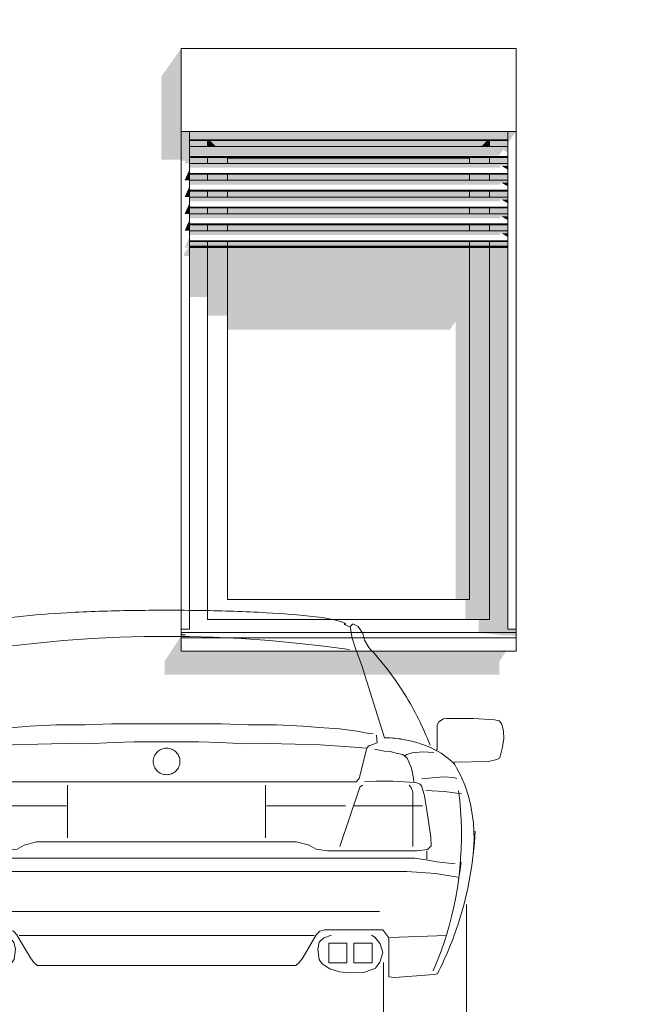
# Model space of a CAD drawing. Header units: metres. Extents: x -4 to 112, y -27 to 26.
# Tile 94 of 167: x 37.88 to 39.74, y 0 to 2.97. Entities that reach past the tile are written whole.
import ezdxf

# ---------------------------------------------------------------- set-up
doc = ezdxf.new("R2010")
doc.units = ezdxf.units.M
doc.header["$MEASUREMENT"] = 0
for name, color, linetype in [('10 Wand außen', 7, 'Continuous'), ('60 Ausstattung außen', 7, 'Continuous'), ('94 Genehmigungsplanung Bemaßung', 7, 'Continuous')]:
    doc.layers.add(name, color=color, linetype=linetype)
doc.styles.add('ERSTELLTER_STIL_2', font='arial.ttf')
doc.dimstyles.new('ERSTELLTER_STIL__1', dxfattribs={"dimtxt": 0.25, "dimasz": 0.19, "dimexe": 0.18, "dimexo": 0.1, "dimgap": 0, "dimtad": 1, "dimtih": 1, "dimtoh": 1, "dimzin": 0, "dimdsep": 46, "dimtxsty": 'ERSTELLTER_STIL_2', "dimblk": 'ARROWHEAD_6', "dimblk1": 'ARROWHEAD_6', "dimblk2": 'ARROWHEAD_6', "dimcen": 0.09, "dimclrd": 7, "dimclre": 7, "dimclrt": 7, "dimazin": 0, "dimtfac": 1, "dimtdec": 4, "dimtmove": 0, "dimatfit": 3, "dimfxl": 1, "dimtolj": 1, "dimtzin": 0, "dimarcsym": 0})

# ---------------------------------------------------------------- blocks, each defined once
blk = doc.blocks.new('Auto Symbol 27[15]_1', base_point=(38.323, -0.1525))
at = {"layer": '60 Ausstattung außen', "color": 7, "linetype": 'Continuous', "lineweight": 13}
for p, q in [((37.7314, 1.117), (37.7455, 1.1384)), ((37.7455, 1.1384), (37.7591, 1.1453)), ((37.7591, 1.1453), (37.7619, 1.1452)), ((37.7619, 1.1452), (37.7694, 1.1389)), ((37.7693, 1.1375), (37.7637, 1.1032)), ((37.7694, 1.1389), (37.776, 1.1392)), ((37.776, 1.1392), (37.7822, 1.1426)), ((38.8593, 1.143), (38.8598, 1.1477)), ((38.8699, 1.1392), (38.8637, 1.1426)), ((38.8765, 1.1389), (38.8699, 1.1392)), ((38.884, 1.1452), (38.8765, 1.1389)), ((38.8765, 1.1389), (38.8822, 1.1032)), ((38.8868, 1.1453), (38.884, 1.1452)), ((38.9004, 1.1384), (38.8868, 1.1453)), ((38.9145, 1.117), (38.9004, 1.1384)), ((37.7259, 1.0974), (37.7314, 1.117)), ((37.7637, 1.1032), (37.7519, 1.0689)), ((38.0125, 1.0965), (38.098, 1.1021)), ((38.098, 1.1021), (38.182, 1.1062)), ((38.182, 1.1062), (38.2543, 1.1081)), ((38.2543, 1.1081), (38.323, 1.1087)), ((38.3916, 1.1081), (38.323, 1.1087)), ((38.4639, 1.1062), (38.3916, 1.1081)), ((38.5479, 1.1021), (38.4639, 1.1062)), ((38.6334, 1.0965), (38.5479, 1.1021)), ((38.8822, 1.1032), (38.894, 1.0689)), ((38.92, 1.0974), (38.9145, 1.117)), ((37.7133, 1.0756), (37.7259, 1.0974)), ((37.7519, 1.0689), (37.7351, 1.0241)), ((37.7717, 1.069), (37.8485, 1.079)), ((37.8485, 1.079), (37.9223, 1.0876)), ((37.9223, 1.0876), (38.0125, 1.0965)), ((38.7236, 1.0876), (38.6334, 1.0965)), ((38.7974, 1.079), (38.7236, 1.0876)), ((38.8742, 1.069), (38.7974, 1.079)), ((38.894, 1.0689), (38.9108, 1.0241)), ((38.9326, 1.0756), (38.92, 1.0974)), ((37.7351, 1.0241), (37.6662, 0.8029)), ((38.9108, 1.0241), (38.9797, 0.8029)), ((37.3978, 0.8612), (37.3346, 0.8573)), ((37.4802, 0.8613), (37.3978, 0.8612)), ((37.4881, 0.8601), (37.4802, 0.8613)), ((39.1578, 0.8601), (39.1657, 0.8613)), ((39.1657, 0.8613), (39.2481, 0.8612)), ((39.2481, 0.8612), (39.3113, 0.8573)), ((37.3122, 0.8446), (37.3069, 0.8226)), ((37.3201, 0.854), (37.3122, 0.8446)), ((37.3346, 0.8573), (37.3201, 0.854)), ((37.5017, 0.8507), (37.4881, 0.8601)), ((37.5068, 0.8417), (37.5017, 0.8507)), ((37.5068, 0.7687), (37.5068, 0.8417)), ((37.8631, 0.8343), (37.8015, 0.83)), ((37.9106, 0.8376), (37.8631, 0.8343)), ((37.9911, 0.8426), (37.9106, 0.8376)), ((38.0772, 0.8425), (37.9911, 0.8426)), ((38.1572, 0.8452), (38.0772, 0.8425)), ((38.2232, 0.8452), (38.1572, 0.8452)), ((38.3227, 0.8451), (38.2232, 0.8452)), ((38.3232, 0.8451), (38.4227, 0.8452)), ((38.4227, 0.8452), (38.4887, 0.8452)), ((38.4887, 0.8452), (38.5687, 0.8425)), ((38.5687, 0.8425), (38.6548, 0.8426)), ((38.6548, 0.8426), (38.7353, 0.8376)), ((38.7353, 0.8376), (38.7828, 0.8343)), ((38.7828, 0.8343), (38.8444, 0.83)), ((39.1391, 0.8417), (39.1443, 0.8507)), ((39.1391, 0.7687), (39.1391, 0.8417)), ((39.1443, 0.8507), (39.1578, 0.8601)), ((39.3113, 0.8573), (39.3258, 0.854)), ((39.3258, 0.854), (39.3337, 0.8446)), ((39.3337, 0.8446), (39.339, 0.8226)), ((37.3069, 0.8226), (37.3055, 0.7998)), ((37.6897, 0.8107), (37.6877, 0.788)), ((37.7132, 0.8156), (37.7003, 0.8173)), ((37.7484, 0.8233), (37.7132, 0.8156)), ((37.8015, 0.83), (37.7484, 0.8233)), ((38.8444, 0.83), (38.8975, 0.8233)), ((38.8975, 0.8233), (38.9327, 0.8156)), ((38.9327, 0.8156), (38.9456, 0.8173)), ((38.9562, 0.8107), (38.9582, 0.788)), ((39.339, 0.8226), (39.3404, 0.7998)), ((37.3055, 0.7998), (37.3105, 0.7711)), ((37.6877, 0.788), (37.7126, 0.7791)), ((37.7126, 0.7791), (37.7187, 0.7719)), ((37.7187, 0.7719), (37.7427, 0.6807)), ((37.7221, 0.7714), (37.7584, 0.7747)), ((37.7584, 0.7747), (37.8597, 0.7818)), ((37.8597, 0.7818), (37.9352, 0.784)), ((37.9352, 0.784), (38.0168, 0.7861)), ((38.0168, 0.7861), (38.0839, 0.785)), ((38.0839, 0.785), (38.1628, 0.7888)), ((38.1628, 0.7888), (38.2254, 0.7904)), ((38.4205, 0.7904), (38.2254, 0.7904)), ((38.4831, 0.7888), (38.4205, 0.7904)), ((38.562, 0.785), (38.4831, 0.7888)), ((38.6291, 0.7861), (38.562, 0.785)), ((38.7107, 0.784), (38.6291, 0.7861)), ((38.7862, 0.7818), (38.7107, 0.784)), ((38.8875, 0.7747), (38.7862, 0.7818)), ((38.9238, 0.7714), (38.8875, 0.7747)), ((38.9272, 0.7719), (38.9032, 0.6807)), ((38.9333, 0.7791), (38.9272, 0.7719)), ((38.9582, 0.788), (38.9333, 0.7791)), ((39.3404, 0.7998), (39.3354, 0.7711)), ((37.3105, 0.7711), (37.318, 0.7425)), ((37.318, 0.7425), (37.3273, 0.7379)), ((37.5101, 0.765), (37.5068, 0.7687)), ((37.5174, 0.7588), (37.5508, 0.7608)), ((37.5508, 0.7608), (37.5823, 0.7582)), ((37.5823, 0.7582), (37.5985, 0.7526)), ((37.6108, 0.7526), (37.5974, 0.7416)), ((37.5985, 0.7526), (37.6063, 0.7482)), ((37.6304, 0.7565), (37.6108, 0.7526)), ((37.6488, 0.762), (37.6304, 0.7565)), ((37.6662, 0.7631), (37.6488, 0.762)), ((37.6964, 0.7692), (37.6662, 0.7631)), ((38.9495, 0.7692), (38.9797, 0.7631)), ((38.9797, 0.7631), (38.9971, 0.762)), ((38.9971, 0.762), (39.0155, 0.7565)), ((39.0155, 0.7565), (39.0351, 0.7526)), ((39.0351, 0.7526), (39.0485, 0.7416)), ((39.0474, 0.7526), (39.0396, 0.7482)), ((39.0636, 0.7582), (39.0474, 0.7526)), ((39.0951, 0.7608), (39.0636, 0.7582)), ((39.1285, 0.7588), (39.0951, 0.7608)), ((39.1358, 0.765), (39.1391, 0.7687)), ((39.3279, 0.7425), (39.3186, 0.7379)), ((39.3354, 0.7711), (39.3279, 0.7425)), ((37.3273, 0.7379), (37.3519, 0.7318)), ((37.3519, 0.7318), (37.4553, 0.7301)), ((37.4475, 0.7102), (37.4541, 0.7227)), ((37.4553, 0.7301), (37.4553, 0.7256)), ((37.5851, 0.7145), (37.5822, 0.7012)), ((37.5901, 0.7256), (37.5851, 0.7145)), ((37.5974, 0.7416), (37.5901, 0.7256)), ((39.0485, 0.7416), (39.0558, 0.7256)), ((39.0558, 0.7256), (39.0609, 0.7145)), ((39.0609, 0.7145), (39.0637, 0.7012)), ((39.294, 0.7318), (39.1906, 0.7301)), ((39.1906, 0.7301), (39.1906, 0.7256)), ((39.1984, 0.7102), (39.1918, 0.7227)), ((39.3186, 0.7379), (39.294, 0.7318)), ((37.423, 0.6579), (37.4361, 0.6884)), ((37.4361, 0.6884), (37.4475, 0.7102)), ((37.4475, 0.6808), (37.4581, 0.6831)), ((37.4581, 0.6831), (37.4872, 0.6858)), ((37.4872, 0.6858), (37.5224, 0.6825)), ((37.5224, 0.6825), (37.5537, 0.6797)), ((37.5822, 0.7012), (37.5783, 0.6813)), ((39.0637, 0.7012), (39.0676, 0.6813)), ((39.1235, 0.6825), (39.0922, 0.6797)), ((39.1587, 0.6858), (39.1235, 0.6825)), ((39.1878, 0.6831), (39.1587, 0.6858)), ((39.1984, 0.6808), (39.1878, 0.6831)), ((39.2098, 0.6884), (39.1984, 0.7102)), ((39.2229, 0.6579), (39.2098, 0.6884)), ((37.4129, 0.627), (37.423, 0.6579)), ((37.5543, 0.6587), (37.5459, 0.6327)), ((37.5582, 0.6631), (37.5543, 0.6587)), ((37.571, 0.6681), (37.5582, 0.6631)), ((37.5895, 0.6697), (37.571, 0.6681)), ((37.5783, 0.6813), (37.5772, 0.6697)), ((37.585, 0.6531), (37.58, 0.6393)), ((37.5912, 0.6604), (37.585, 0.6531)), ((37.6398, 0.6719), (37.5895, 0.6697)), ((37.6913, 0.6719), (37.6398, 0.6719)), ((37.7259, 0.6702), (37.6913, 0.6719)), ((37.7399, 0.6541), (37.7321, 0.6604)), ((37.8008, 0.4756), (37.7399, 0.6541)), ((37.7427, 0.6807), (37.7511, 0.6707)), ((38.8948, 0.6707), (37.7511, 0.6707)), ((38.0245, 0.5019), (38.0245, 0.6604)), ((38.6214, 0.5019), (38.6214, 0.6604)), ((38.8451, 0.4756), (38.906, 0.6541)), ((38.9032, 0.6807), (38.8948, 0.6707)), ((38.906, 0.6541), (38.9138, 0.6604)), ((38.92, 0.6702), (38.9546, 0.6719)), ((38.9546, 0.6719), (39.0061, 0.6719)), ((39.0061, 0.6719), (39.0564, 0.6697)), ((39.0547, 0.6604), (39.0609, 0.6531)), ((39.0564, 0.6697), (39.0749, 0.6681)), ((39.0609, 0.6531), (39.0659, 0.6393)), ((39.0676, 0.6813), (39.0687, 0.6697)), ((39.0749, 0.6681), (39.0877, 0.6631)), ((39.0877, 0.6631), (39.0916, 0.6587)), ((39.0916, 0.6587), (39.1001, 0.6327)), ((39.2331, 0.627), (39.2229, 0.6579)), ((37.405, 0.5976), (37.4129, 0.627)), ((37.4849, 0.6416), (37.434, 0.6338)), ((37.5414, 0.6443), (37.4849, 0.6416)), ((37.5459, 0.6327), (37.5425, 0.6106)), ((37.58, 0.6393), (37.58, 0.4756)), ((39.0659, 0.6393), (39.0659, 0.4756)), ((39.1001, 0.6327), (39.1034, 0.6106)), ((39.1045, 0.6443), (39.161, 0.6416)), ((39.161, 0.6416), (39.2119, 0.6338)), ((39.2409, 0.5976), (39.2331, 0.627)), ((37.3972, 0.5473), (37.405, 0.5976)), ((37.5425, 0.6106), (37.5318, 0.5453)), ((37.5508, 0.5976), (37.7584, 0.5976)), ((37.7831, 0.5976), (38.0213, 0.5976)), ((38.8628, 0.5976), (38.6246, 0.5976)), ((39.0951, 0.5976), (38.8875, 0.5976)), ((39.1034, 0.6106), (39.1141, 0.5453)), ((39.2487, 0.5473), (39.2409, 0.5976)), ((37.3955, 0.4967), (37.3972, 0.5473)), ((37.5318, 0.5453), (37.5256, 0.5038)), ((39.1141, 0.5453), (39.1203, 0.5038)), ((39.2505, 0.4967), (39.2487, 0.5473)), ((37.3981, 0.4519), (37.3955, 0.4967)), ((37.5256, 0.5038), (37.5251, 0.4778)), ((37.5251, 0.4778), (37.5362, 0.4668)), ((37.8723, 0.4677), (37.893, 0.4798)), ((37.893, 0.4798), (37.9308, 0.4895)), ((37.9308, 0.4895), (38.7151, 0.4895)), ((38.7529, 0.4798), (38.7151, 0.4895)), ((38.7736, 0.4677), (38.7529, 0.4798)), ((39.1208, 0.4778), (39.1097, 0.4668)), ((39.1203, 0.5038), (39.1208, 0.4778)), ((39.2478, 0.4519), (39.2505, 0.4967)), ((37.5362, 0.4668), (37.5676, 0.4629)), ((37.5379, 0.4629), (37.5385, 0.4369)), ((37.5676, 0.4629), (37.838, 0.4629)), ((37.838, 0.4629), (37.8723, 0.4677)), ((38.8079, 0.4629), (38.7736, 0.4677)), ((39.0783, 0.4629), (38.8079, 0.4629)), ((39.1097, 0.4668), (39.0783, 0.4629)), ((39.108, 0.4629), (39.1074, 0.4369)), ((37.435, 0.4287), (37.4387, 0.399)), ((37.4523, 0.4237), (37.5094, 0.4292)), ((37.5094, 0.4292), (37.5345, 0.4341)), ((37.5345, 0.4341), (37.5743, 0.4402)), ((39.0716, 0.4402), (37.5743, 0.4402)), ((39.1114, 0.4341), (39.0716, 0.4402)), ((39.1365, 0.4292), (39.1114, 0.4341)), ((39.1936, 0.4237), (39.1365, 0.4292)), ((39.2109, 0.4287), (39.2072, 0.399)), ((37.4387, 0.399), (37.4422, 0.3783)), ((37.445, 0.3833), (37.5116, 0.3938)), ((37.5116, 0.3938), (37.5985, 0.3999)), ((39.0474, 0.3999), (37.5985, 0.3999)), ((39.1343, 0.3938), (39.0474, 0.3999)), ((39.2009, 0.3833), (39.1343, 0.3938)), ((39.2072, 0.399), (39.2037, 0.3783)), ((37.4184, 0.3004), (37.4184, -0.0913)), ((39.2275, 0.3004), (39.2275, -0.0913)), ((37.6804, 0.2792), (38.9655, 0.2792)), ((37.6502, 0.2018), (37.4795, 0.2077)), ((37.653, 0.2001), (37.6708, 0.2249)), ((37.6708, 0.2249), (37.8229, 0.2249)), ((37.6949, 0.2023), (37.7052, 0.2084)), ((37.8229, 0.2249), (37.8465, 0.2249)), ((37.8258, 0.2083), (37.8492, 0.2006)), ((37.8465, 0.2249), (37.861, 0.2205)), ((37.861, 0.2205), (37.8716, 0.2094)), ((37.8716, 0.2094), (37.8828, 0.19)), ((38.7676, 0.2077), (37.8783, 0.2077)), ((38.7743, 0.2094), (38.7631, 0.19)), ((38.7849, 0.2205), (38.7743, 0.2094)), ((38.7994, 0.2249), (38.7849, 0.2205)), ((38.8201, 0.2083), (38.7967, 0.2006)), ((38.823, 0.2249), (38.7994, 0.2249)), ((38.9751, 0.2249), (38.823, 0.2249)), ((38.951, 0.2023), (38.9407, 0.2084)), ((38.9929, 0.2001), (38.9751, 0.2249)), ((38.9957, 0.2018), (39.1664, 0.2077)), ((37.653, 0.0829), (37.653, 0.2001)), ((37.6708, 0.1564), (37.6787, 0.1824)), ((37.6787, 0.1824), (37.6949, 0.2023)), ((37.7581, 0.1846), (37.7032, 0.1846)), ((37.7032, 0.1846), (37.7032, 0.1249)), ((37.7581, 0.1249), (37.7581, 0.1846)), ((37.8341, 0.1846), (37.7793, 0.1846)), ((37.7793, 0.1846), (37.7793, 0.1249)), ((37.8341, 0.1249), (37.8341, 0.1846)), ((37.8492, 0.2006), (37.8627, 0.1873)), ((37.8627, 0.1873), (37.8671, 0.1657)), ((37.8828, 0.19), (37.9124, 0.1397)), ((38.7631, 0.19), (38.7335, 0.1397)), ((38.7832, 0.1873), (38.7788, 0.1657)), ((38.7967, 0.2006), (38.7832, 0.1873)), ((38.8118, 0.1249), (38.8118, 0.1846)), ((38.8118, 0.1846), (38.8666, 0.1846)), ((38.8666, 0.1846), (38.8666, 0.1249)), ((38.8878, 0.1846), (38.9427, 0.1846)), ((38.8878, 0.1249), (38.8878, 0.1846)), ((38.9427, 0.1846), (38.9427, 0.1249)), ((38.9672, 0.1824), (38.951, 0.2023)), ((38.9751, 0.1564), (38.9672, 0.1824)), ((38.9929, 0.0829), (38.9929, 0.2001)), ((37.6798, 0.1271), (37.6708, 0.1564)), ((37.8671, 0.1657), (37.8632, 0.1348)), ((38.7788, 0.1657), (38.7827, 0.1348)), ((38.9661, 0.1271), (38.9751, 0.1564)), ((37.6684, 0.126), (37.6684, -0.0913)), ((37.6926, 0.1094), (37.6798, 0.1271)), ((37.7032, 0.1249), (37.7581, 0.1249)), ((37.7793, 0.1249), (37.8341, 0.1249)), ((37.8537, 0.122), (37.8307, 0.1071)), ((37.8632, 0.1348), (37.8537, 0.122)), ((37.9124, 0.1397), (37.923, 0.1264)), ((37.923, 0.1264), (37.9331, 0.1165)), ((38.7229, 0.1264), (38.7128, 0.1165)), ((38.7335, 0.1397), (38.7229, 0.1264)), ((38.7827, 0.1348), (38.7922, 0.122)), ((38.7922, 0.122), (38.8152, 0.1071)), ((38.8666, 0.1249), (38.8118, 0.1249)), ((38.9427, 0.1249), (38.8878, 0.1249)), ((38.9533, 0.1094), (38.9661, 0.1271)), ((38.9775, 0.126), (38.9775, -0.0913)), ((37.5064, 0.0918), (37.517, 0.0896)), ((37.517, 0.0896), (37.635, 0.0807)), ((37.7278, 0.0961), (37.6926, 0.1094)), ((37.7681, 0.0944), (37.7278, 0.0961)), ((37.8016, 0.0977), (37.7681, 0.0944)), ((37.8307, 0.1071), (37.8016, 0.0977)), ((37.9331, 0.1165), (38.323, 0.1165)), ((38.7128, 0.1165), (38.323, 0.1165)), ((38.8152, 0.1071), (38.8443, 0.0977)), ((38.8443, 0.0977), (38.8778, 0.0944)), ((38.8778, 0.0944), (38.9181, 0.0961)), ((38.9181, 0.0961), (38.9533, 0.1094)), ((39.1289, 0.0896), (39.0109, 0.0807)), ((39.1395, 0.0918), (39.1289, 0.0896)), ((37.635, 0.0807), (37.653, 0.0829)), ((39.0109, 0.0807), (38.9929, 0.0829)), ((37.4184, -0.0913), (37.4309, -0.1285)), ((37.6684, -0.0913), (37.6561, -0.1285)), ((38.9775, -0.0913), (38.9898, -0.1285)), ((39.2275, -0.0913), (39.215, -0.1285)), ((37.4309, -0.1285), (37.4584, -0.1525)), ((37.6561, -0.1285), (37.6285, -0.1525)), ((38.9898, -0.1285), (39.0174, -0.1525)), ((39.215, -0.1285), (39.1875, -0.1525)), ((37.6285, -0.1525), (37.4584, -0.1525)), ((39.1875, -0.1525), (39.0174, -0.1525))]:
    blk.add_line(p, q, dxfattribs=at)
for centre, radius, start, end in [((38.3229, -5.2635), 6.4509, 89.06261, 90.93668), ((37.9042, 0.8038), 0.365, 94.8565, 107.812), ((38.1367, -1.1004), 2.2831, 92.8673, 96.625), ((38.2948, -3.9007), 5.0879, 90.8714, 93.0679), ((38.3511, -3.9007), 5.0879, 86.9321, 89.1286), ((38.5092, -1.1004), 2.2831, 83.375, 87.1327), ((38.7417, 0.8038), 0.365, 72.188, 85.1434), ((37.7867, 1.1424), 0.00455, 148.5499, 170.8774), ((37.7859, 1.1426), 0.00375, 171.542, 180), ((37.7904, 1.1401), 0.00886, 128.8331, 147.926), ((37.8035, 1.1227), 0.0306, 110.8615, 127.6138), ((38.8424, 1.1227), 0.0306, 52.3876, 69.1401), ((38.8555, 1.1401), 0.00886, 32.074, 51.1669), ((38.8594, 1.1425), 0.00429, 0.9544, 31.9852), ((38.8637, 1.1423), 0.000278, 270, 90), ((38.3729, 0.4562), 0.9048, 136.7999, 147.7383), ((38.2731, 0.4562), 0.9047, 31.9535, 43.1997), ((38.3644, 0.4617), 0.8946, 147.7434, 159.095), ((38.2816, 0.4617), 0.8946, 20.9053, 31.9467), ((37.6656, 0.4557), 0.3473, 89.9018, 105.8365), ((38.9797, 0.4469), 0.3561, 81.8946, 90), ((37.6468, 0.5174), 0.2827, 105.5816, 124.501), ((38.3229, 0.7309), 0.0408, 78.8183, 101.0713), ((38.9862, 0.4832), 0.3191, 64.6855, 82.1297), ((39.0223, 0.5571), 0.237, 44.3219, 64.9271), ((37.5976, 0.5874), 0.1972, 124.2626, 136.7027), ((38.3223, 0.7317), 0.0396, 145.936, 168.6111), ((38.3226, 0.7315), 0.0401, 123.4305, 145.9302), ((38.3229, 0.7311), 0.0406, 101.1124, 123.4365), ((38.323, 0.7311), 0.0406, 56.5624, 78.8863), ((38.3233, 0.7315), 0.0401, 34.0698, 56.5684), ((38.3236, 0.7317), 0.0396, 11.3891, 34.0647), ((38.3221, 0.7318), 0.0394, 168.6251, 180), ((38.3221, 0.7318), 0.0394, 180, 191.3749), ((38.3223, 0.7318), 0.0396, 191.3875, 214.064), ((38.3236, 0.7318), 0.0396, 325.9353, 348.6122), ((38.3238, 0.7318), 0.0394, 348.6251, 11.3749), ((38.3226, 0.7321), 0.0401, 214.0698, 236.5688), ((38.3229, 0.7325), 0.0406, 236.5628, 258.8874), ((38.3229, 0.7327), 0.0408, 258.929, 281.1816), ((38.323, 0.7325), 0.0406, 281.1139, 303.4383), ((38.3233, 0.7321), 0.0401, 303.4324, 325.9302), ((38.4585, 0.5108), 1.0249, 172.5715, 192.2073), ((38.187, 0.5109), 1.0253, 341.1996, 7.4264), ((38.4399, 0.5691), 1.0483, 182.5846, 195.6912), ((38.2059, 0.5691), 1.0485, 342.2095, 357.4156), ((38.4464, 0.5711), 1.0551, 195.7045, 207.0182), ((38.4635, 0.5122), 1.03, 192.2218, 203.5481), ((38.1993, 0.5713), 1.0555, 332.9801, 342.2033), ((38.1816, 0.5126), 1.031, 336.4469, 341.2027)]:
    blk.add_arc(centre, radius, start, end, dxfattribs=at)
blk = doc.blocks.new('*D38', base_point=(27236.1321, 0))
at = {"layer": '94 Genehmigungsplanung Bemaßung', "color": 7, "linetype": 'Continuous', "lineweight": 13}
for p, q in [((17.3411, 9.2531), (17.3411, 9.6281)), ((58.1625, 9.2531), (58.1625, 9.6281)), ((17.4411, 9.5406), (17.2411, 9.3406)), ((58.0625, 9.3406), (58.2625, 9.5406)), ((17.1911, 9.4406), (17.3411, 9.4406)), ((17.3411, 9.4406), (58.1625, 9.4406)), ((58.1625, 9.4406), (58.3125, 9.4406))]:
    blk.add_line(p, q, dxfattribs=at)
at = {"layer": '94 Genehmigungsplanung Bemaßung', "color": 7, "lineweight": 13, "insert": (37.3228, 9.4906), "char_height": 0.25, "attachment_point": 7, "style": 'ERSTELLTER_STIL_2'}
blk.add_mtext('\\A1;{\\pql;\\fArial|b0|i0|c0|p0;\\W1.000000;40,82}', dxfattribs=at)
blk = doc.blocks.new('ARROWHEAD_6')
at = {"color": 0, "linetype": 'Continuous', "lineweight": 0}
for p, q in [((-0.5, -0.5), (0.5, 0.5)), ((0, 0), (-1, 0))]:
    blk.add_line(p, q, dxfattribs=at)

msp = doc.modelspace()

# ---------------------------------------------------------------- hatches: boundary and pattern name
at = {"layer": '10 Wand außen', "linetype": 'Continuous', "lineweight": 0, "true_color": 0x000000}
for points in [[(38.3668, 2.88), (38.3068, 2.7951), (38.3068, 2.5451), (38.3668, 2.5451)], [(38.3668, 2.5416), (38.3809, 2.5416), (38.3776, 2.5344), (38.3791, 2.5339), (38.3918, 2.5339), (38.3918, 2.63), (38.3668, 2.63)], [(39.3518, 2.63), (38.3918, 2.63), (38.3918, 2.6279), (39.3518, 2.6279)], [(38.3918, 2.6279), (38.3918, 2.6179), (39.3518, 2.6179), (39.3518, 2.6279)], [(38.3918, 2.6053), (39.3518, 2.6053), (39.3518, 2.6179), (38.3918, 2.6179)], [(39.3768, 2.63), (39.3518, 2.63), (39.3518, 2.5946), (39.3743, 2.6265), (39.3743, 1.13), (39.3768, 1.13)], [(38.3918, 2.6053), (38.3918, 2.6027), (39.3518, 2.6027), (39.3518, 2.6053)], [(38.3918, 2.6027), (38.3918, 2.5845), (38.4468, 2.5845), (38.4468, 2.6027)], [(38.3918, 2.5771), (39.3518, 2.5771), (39.3518, 2.5845), (38.3918, 2.5845)], [(38.4468, 2.6027), (38.4468, 2.5845), (38.4723, 2.5845), (38.4542, 2.6027)], [(39.2895, 2.6027), (38.4542, 2.6027), (38.4723, 2.5845), (39.2714, 2.5845)], [(39.2895, 2.6027), (39.2714, 2.5845), (39.2968, 2.5845), (39.2968, 2.6027)], [(39.2968, 2.5845), (39.3518, 2.5845), (39.3518, 2.6027), (39.2968, 2.6027)], [(38.3918, 2.5671), (39.3324, 2.5671), (39.3376, 2.5744), (39.3502, 2.5671), (39.3518, 2.5671), (39.3518, 2.5771), (38.3918, 2.5771)], [(38.3918, 2.5571), (39.3253, 2.5571), (39.3324, 2.5671), (38.3918, 2.5671)], [(38.3918, 2.5519), (38.3918, 2.5337), (38.4468, 2.5337), (38.4468, 2.5519)], [(38.5049, 2.5519), (38.4468, 2.5519), (38.4468, 2.5337), (38.5068, 2.5337), (38.5068, 2.55)], [(38.5049, 2.5519), (38.5068, 2.55), (39.2368, 2.55), (39.2388, 2.5519)], [(39.2368, 2.5337), (39.2968, 2.5337), (39.2968, 2.5519), (39.2388, 2.5519), (39.2368, 2.55)], [(39.2968, 2.5337), (39.3518, 2.5337), (39.3518, 2.5519), (39.2968, 2.5519)], [(39.3518, 2.5671), (39.3502, 2.5671), (39.3518, 2.5658)], [(38.3918, 2.5337), (38.3918, 2.5263), (39.3289, 2.5263), (39.328, 2.5283), (39.3329, 2.5263), (39.3518, 2.5263), (39.3518, 2.5337)], [(38.3918, 2.5208), (39.3298, 2.5208), (39.3289, 2.5263), (38.3918, 2.5263)], [(39.2368, 2.55), (38.5068, 2.55), (38.5068, 2.5337), (39.2368, 2.5337)], [(39.3329, 2.5263), (39.3502, 2.5163), (39.3518, 2.5163), (39.3518, 2.5263)], [(38.3776, 2.4836), (38.3791, 2.4831), (38.3918, 2.4831), (38.3918, 2.5151)], [(38.3918, 2.483), (38.4468, 2.483), (38.4468, 2.5012), (38.3918, 2.5012)], [(38.4468, 2.483), (38.5068, 2.483), (38.5068, 2.5012), (38.4468, 2.5012)], [(38.5068, 2.5012), (38.5068, 2.483), (39.2368, 2.483), (39.2368, 2.5012)], [(39.2368, 2.5012), (39.2368, 2.483), (39.2968, 2.483), (39.2968, 2.5012)], [(39.3518, 2.5012), (39.2968, 2.5012), (39.2968, 2.483), (39.3518, 2.483)], [(39.3518, 2.5151), (39.3518, 2.5163), (39.3502, 2.5163)], [(38.3918, 2.4643), (38.3776, 2.4329), (38.3791, 2.4324), (38.3918, 2.4324)], [(38.3918, 2.483), (38.3918, 2.4756), (39.3289, 2.4756), (39.328, 2.4775), (39.3329, 2.4756), (39.3518, 2.4756), (39.3518, 2.483)], [(38.3918, 2.4756), (38.3918, 2.47), (39.3298, 2.47), (39.3289, 2.4756)], [(39.3329, 2.4756), (39.3502, 2.4656), (39.3518, 2.4656), (39.3518, 2.4756)], [(39.3518, 2.4643), (39.3518, 2.4656), (39.3502, 2.4656)], [(38.4468, 2.4504), (38.3918, 2.4504), (38.3918, 2.4322), (38.4468, 2.4322)], [(38.5068, 2.4504), (38.4468, 2.4504), (38.4468, 2.4322), (38.5068, 2.4322)], [(39.2368, 2.4504), (38.5068, 2.4504), (38.5068, 2.4322), (39.2368, 2.4322)], [(39.2368, 2.4504), (39.2368, 2.4322), (39.2968, 2.4322), (39.2968, 2.4504)], [(39.3518, 2.4504), (39.2968, 2.4504), (39.2968, 2.4322), (39.3518, 2.4322)], [(38.3776, 2.3821), (38.3791, 2.3816), (38.3918, 2.3816), (38.3918, 2.4135)], [(38.3918, 2.4322), (38.3918, 2.4248), (39.3289, 2.4248), (39.328, 2.4268), (39.3329, 2.4248), (39.3518, 2.4248), (39.3518, 2.4322)], [(38.3918, 2.4193), (39.3298, 2.4193), (39.3289, 2.4248), (38.3918, 2.4248)], [(39.3329, 2.4248), (39.3502, 2.4148), (39.3518, 2.4148), (39.3518, 2.4248)], [(39.3518, 2.4135), (39.3518, 2.4148), (39.3502, 2.4148)], [(38.4468, 2.3996), (38.3918, 2.3996), (38.3918, 2.3814), (38.4468, 2.3814)], [(38.3918, 2.374), (39.3289, 2.374), (39.328, 2.376), (39.3329, 2.374), (39.3518, 2.374), (39.3518, 2.3814), (38.3918, 2.3814)], [(38.3918, 2.374), (38.3918, 2.3685), (39.3298, 2.3685), (39.3289, 2.374)], [(38.4468, 2.3814), (38.5068, 2.3814), (38.5068, 2.3996), (38.4468, 2.3996)], [(38.5068, 2.3814), (39.2368, 2.3814), (39.2368, 2.3996), (38.5068, 2.3996)], [(39.2368, 2.3814), (39.2968, 2.3814), (39.2968, 2.3996), (39.2368, 2.3996)], [(39.2968, 2.3814), (39.3518, 2.3814), (39.3518, 2.3996), (39.2968, 2.3996)], [(39.3329, 2.374), (39.3502, 2.364), (39.3518, 2.364), (39.3518, 2.374)], [(38.3776, 2.3313), (38.3791, 2.3308), (38.3918, 2.3308), (38.3918, 2.3628)], [(38.4468, 2.3489), (38.3918, 2.3489), (38.3918, 2.3307), (38.4468, 2.3307)], [(38.4468, 2.3307), (38.5068, 2.3307), (38.5068, 2.3489), (38.4468, 2.3489)], [(39.2368, 2.3489), (38.5068, 2.3489), (38.5068, 2.3307), (39.2368, 2.3307)], [(39.2368, 2.3307), (39.2968, 2.3307), (39.2968, 2.3489), (39.2368, 2.3489)], [(39.2968, 2.3307), (39.3518, 2.3307), (39.3518, 2.3489), (39.2968, 2.3489)], [(39.3518, 2.3628), (39.3518, 2.364), (39.3502, 2.364)], [(38.3918, 2.3307), (38.3918, 2.3233), (39.3289, 2.3233), (39.328, 2.3252), (39.3329, 2.3233), (39.3518, 2.3233), (39.3518, 2.3307)], [(38.3918, 2.3177), (39.3298, 2.3177), (39.3289, 2.3233), (38.3918, 2.3233)], [(39.3329, 2.3233), (39.3502, 2.3133), (39.3518, 2.3133), (39.3518, 2.3233)], [(38.3758, 2.2589), (38.3743, 2.2568), (38.3743, 2.2553), (38.3918, 2.2553), (38.3918, 2.312), (38.3776, 2.2806), (38.3791, 2.2801), (38.3887, 2.2801), (38.3758, 2.2619)], [(38.3918, 2.2981), (38.3918, 2.2845), (38.4468, 2.2845), (38.4468, 2.2981)], [(38.5068, 2.2981), (38.4468, 2.2981), (38.4468, 2.2845), (38.5068, 2.2845)], [(38.5068, 2.2981), (38.5068, 2.2845), (39.2368, 2.2845), (39.2368, 2.2981)], [(39.2368, 2.2981), (39.2368, 2.2845), (39.2968, 2.2845), (39.2968, 2.2981)], [(39.3518, 2.2981), (39.2968, 2.2981), (39.2968, 2.2845), (39.3518, 2.2845)], [(39.3518, 2.312), (39.3518, 2.3133), (39.3502, 2.3133)], [(38.3918, 2.1315), (38.4468, 2.1315), (38.4468, 2.28), (38.3918, 2.28)], [(38.4468, 2.0749), (38.5068, 2.0749), (38.5068, 2.28), (38.4468, 2.28)], [(38.5068, 2.28), (38.5068, 2.0325), (39.1768, 2.0325), (39.1943, 2.0573), (39.1943, 1.22), (39.2368, 1.22), (39.2368, 2.28)], [(39.2368, 2.28), (39.2368, 1.22), (39.2968, 1.16), (39.2968, 2.28)], [(39.2968, 1.16), (39.3368, 1.12), (39.3768, 1.12), (39.3768, 1.13), (39.3518, 1.13), (39.3518, 2.28), (39.2968, 2.28)], [(39.2243, 1.22), (39.2243, 1.16), (39.2968, 1.16), (39.2368, 1.22)], [(39.2643, 1.16), (39.2643, 1.12), (39.3368, 1.12), (39.2968, 1.16)], [(38.3168, 0.9937), (39.3268, 0.9937), (39.3268, 1.0337), (39.347, 1.0644), (38.3668, 1.0644), (38.3668, 1.11), (38.3168, 1.0337)], [(38.3668, 1.1117), (38.3789, 1.1117), (38.3807, 1.1143), (38.3668, 1.1158)], [(39.3768, 1.12), (39.2643, 1.12), (39.3389, 1.1117), (39.3614, 1.1117), (39.3768, 1.11)]]:
    msp.add_hatch(color=18, dxfattribs=at).paths.add_polyline_path(points)

# ---------------------------------------------------------------- linework, layer by layer
at = {"layer": '10 Wand außen', "color": 7, "linetype": 'Continuous', "lineweight": 13}
for p, q in [((38.3668, 2.63), (38.3668, 2.88)), ((38.3718, 2.88), (38.3668, 2.88)), ((39.3718, 2.88), (38.3718, 2.88)), ((39.3768, 2.88), (39.3718, 2.88)), ((39.3768, 2.63), (39.3768, 2.88)), ((38.3718, 2.63), (38.3668, 2.63)), ((38.3668, 1.11), (38.3668, 2.63)), ((39.3718, 2.63), (38.3718, 2.63)), ((38.3918, 2.6166), (38.3918, 2.63)), ((38.3918, 2.6166), (38.3918, 2.6053)), ((39.3518, 2.6166), (39.3518, 2.63)), ((39.3518, 2.6166), (39.3518, 2.6053)), ((39.3768, 2.63), (39.3718, 2.63)), ((39.3768, 2.63), (39.3768, 1.11)), ((38.3918, 2.6053), (38.3918, 2.6027)), ((38.3918, 2.6053), (39.3518, 2.6053)), ((38.3918, 2.5658), (38.3918, 2.6027)), ((38.3918, 2.6027), (39.3518, 2.6027)), ((38.3918, 2.5845), (39.3518, 2.5845)), ((39.3518, 2.6053), (39.3518, 2.6027)), ((39.3518, 2.5658), (39.3518, 2.6027)), ((38.3918, 2.5658), (38.3918, 2.5545)), ((38.3918, 2.5545), (38.3918, 2.5519)), ((38.3918, 2.5545), (39.3518, 2.5545)), ((38.3918, 2.5151), (38.3918, 2.5519)), ((38.3918, 2.5519), (39.3518, 2.5519)), ((39.3518, 2.5658), (39.3518, 2.5545)), ((39.3518, 2.5545), (39.3518, 2.5519)), ((39.3518, 2.5151), (39.3518, 2.5519)), ((38.3918, 2.5337), (39.3518, 2.5337)), ((38.3918, 2.5151), (38.3918, 2.5037)), ((38.3918, 2.5037), (38.3918, 2.5012)), ((38.3918, 2.5037), (39.3518, 2.5037)), ((38.3918, 2.4643), (38.3918, 2.5012)), ((38.3918, 2.5012), (39.3518, 2.5012)), ((39.3518, 2.5151), (39.3518, 2.5037)), ((39.3518, 2.5037), (39.3518, 2.5012)), ((39.3518, 2.4643), (39.3518, 2.5012)), ((38.3918, 2.483), (39.3518, 2.483)), ((38.3918, 2.4643), (38.3918, 2.453)), ((39.3518, 2.4643), (39.3518, 2.453)), ((38.3918, 2.453), (38.3918, 2.4504)), ((38.3918, 2.453), (39.3518, 2.453)), ((38.3918, 2.4135), (38.3918, 2.4504)), ((38.3918, 2.4504), (39.3518, 2.4504)), ((39.3518, 2.453), (39.3518, 2.4504)), ((39.3518, 2.4135), (39.3518, 2.4504)), ((38.3918, 2.4322), (39.3518, 2.4322)), ((38.3918, 2.4135), (38.3918, 2.4022)), ((39.3518, 2.4135), (39.3518, 2.4022)), ((38.3918, 2.4022), (38.3918, 2.3996)), ((38.3918, 2.4022), (39.3518, 2.4022)), ((38.3918, 2.3628), (38.3918, 2.3996)), ((38.3918, 2.3996), (39.3518, 2.3996)), ((38.3918, 2.3814), (39.3518, 2.3814)), ((39.3518, 2.4022), (39.3518, 2.3996)), ((39.3518, 2.3628), (39.3518, 2.3996)), ((38.3918, 2.3628), (38.3918, 2.3514)), ((38.3918, 2.3514), (38.3918, 2.3489)), ((38.3918, 2.3514), (39.3518, 2.3514)), ((38.3918, 2.312), (38.3918, 2.3489)), ((38.3918, 2.3489), (39.3518, 2.3489)), ((39.3518, 2.3628), (39.3518, 2.3514)), ((39.3518, 2.3514), (39.3518, 2.3489)), ((39.3518, 2.312), (39.3518, 2.3489)), ((38.3918, 2.3307), (39.3518, 2.3307)), ((38.3918, 2.312), (38.3918, 2.3007)), ((38.3918, 2.3007), (38.3918, 2.2981)), ((38.3918, 2.3007), (39.3518, 2.3007)), ((38.3918, 2.2845), (38.3918, 2.2981)), ((38.3918, 2.2981), (39.3518, 2.2981)), ((38.3918, 2.2845), (38.3918, 2.2815)), ((38.3918, 2.2845), (39.3518, 2.2845)), ((39.3518, 2.312), (39.3518, 2.3007)), ((39.3518, 2.3007), (39.3518, 2.2981)), ((39.3518, 2.2845), (39.3518, 2.2981)), ((39.3518, 2.2845), (39.3518, 2.2815)), ((38.3918, 2.2815), (38.3918, 2.28)), ((38.3918, 2.2815), (39.3518, 2.2815)), ((38.3918, 1.13), (38.3918, 2.28)), ((38.3918, 2.28), (39.3518, 2.28)), ((39.3518, 2.2815), (39.3518, 2.28)), ((39.3518, 1.13), (39.3518, 2.28)), ((38.3668, 1.13), (38.3918, 1.13)), ((39.3768, 1.13), (39.3518, 1.13)), ((39.3768, 1.12), (38.3668, 1.12)), ((38.3668, 1.11), (38.3668, 1.1044)), ((38.3668, 1.1044), (38.3668, 1.0644)), ((39.3768, 1.1044), (38.3668, 1.1044)), ((39.3768, 1.11), (39.3768, 1.1044)), ((39.3768, 1.1044), (39.3768, 1.0644)), ((39.3768, 1.0644), (38.3668, 1.0644))]:
    msp.add_line(p, q, dxfattribs=at)
at = {"layer": '10 Wand außen', "color": 7, "linetype": 'Continuous', "lineweight": 18}
for p, q in [((38.4468, 2.6027), (38.4468, 2.5845)), ((39.2968, 2.5845), (39.2968, 2.6027)), ((38.4468, 2.5519), (38.4468, 2.5337)), ((39.2968, 2.5337), (39.2968, 2.5519)), ((38.5068, 2.5337), (38.5068, 2.55)), ((38.5068, 2.55), (39.2368, 2.55)), ((39.2368, 2.5337), (39.2368, 2.55)), ((38.4468, 2.5012), (38.4468, 2.483)), ((38.5068, 2.483), (38.5068, 2.5012)), ((39.2368, 2.483), (39.2368, 2.5012)), ((39.2968, 2.483), (39.2968, 2.5012)), ((38.4468, 2.4504), (38.4468, 2.4322)), ((38.5068, 2.4322), (38.5068, 2.4504)), ((39.2368, 2.4322), (39.2368, 2.4504)), ((39.2968, 2.4322), (39.2968, 2.4504)), ((38.4468, 2.3996), (38.4468, 2.3814)), ((38.5068, 2.3814), (38.5068, 2.3996)), ((39.2368, 2.3814), (39.2368, 2.3996)), ((39.2968, 2.3814), (39.2968, 2.3996)), ((38.4468, 2.3489), (38.4468, 2.3307)), ((38.5068, 2.3307), (38.5068, 2.3489)), ((39.2368, 2.3307), (39.2368, 2.3489)), ((39.2968, 2.3307), (39.2968, 2.3489)), ((38.4468, 2.2981), (38.4468, 2.2845)), ((38.5068, 2.2845), (38.5068, 2.2981)), ((39.2368, 2.2845), (39.2368, 2.2981)), ((39.2968, 2.2845), (39.2968, 2.2981)), ((38.4468, 2.28), (38.4468, 1.16)), ((38.5068, 1.22), (38.5068, 2.28)), ((39.2368, 1.22), (39.2368, 2.28)), ((39.2968, 1.16), (39.2968, 2.28)), ((38.5068, 1.22), (39.2368, 1.22)), ((38.4468, 1.16), (38.8718, 1.16)), ((38.8718, 1.16), (39.2968, 1.16))]:
    msp.add_line(p, q, dxfattribs=at)

# ---------------------------------------------------------------- block references
at = {"layer": '60 Ausstattung außen', "color": 7, "linetype": 'Continuous', "lineweight": 13}
msp.add_blockref('Auto Symbol 27[15]_1', (38.323, -0.1525), dxfattribs=at)

# ---------------------------------------------------------------- dimensions: what is measured, and where the dimension line sits
at = {"layer": '94 Genehmigungsplanung Bemaßung', "color": 7, "linetype": 'Continuous', "lineweight": 13}
dim = msp.add_linear_dim(base=(58.1625, 9.4406), p1=(17.3411, 1.2), p2=(58.1625, -0.1), dimstyle='ERSTELLTER_STIL__1', dxfattribs=at)
dim.commit()
dim.dimension.update_dxf_attribs({"geometry": '*D38', "text_midpoint": (37.7416, 9.6156), "dimtype": 160})

doc.saveas('drawing.dxf')
